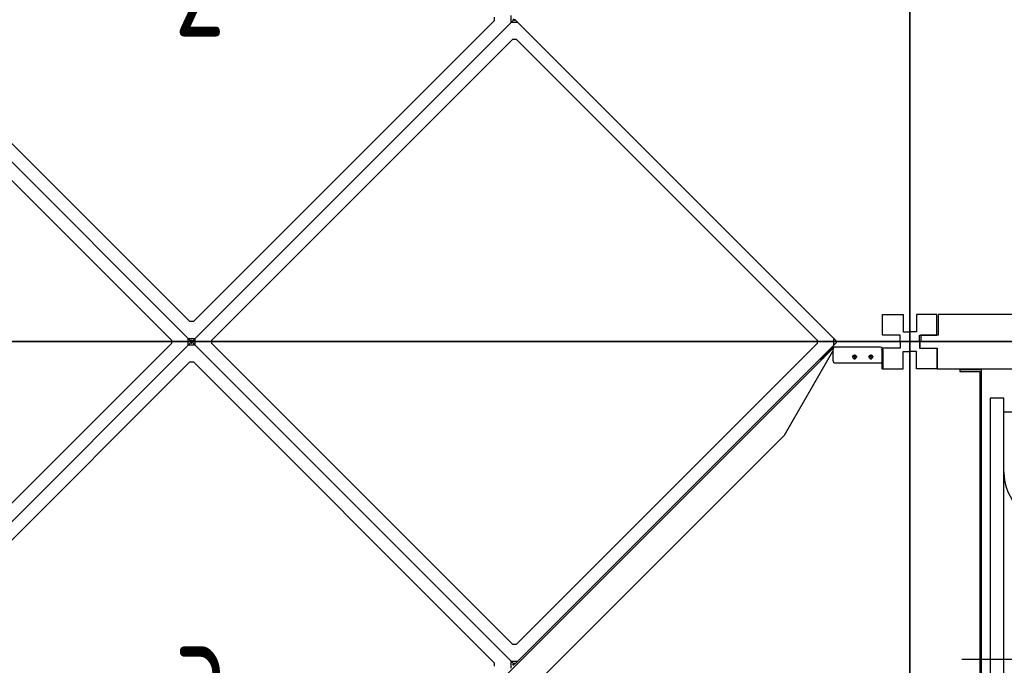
# Model space of a CAD drawing. Header units: millimetres. Extents: x -746391 to 410178, y -169697 to 100555.
# Tile 22 of 179: x 14453 to 16265, y -46949 to -45761. Entities that reach past the tile are written whole.
import ezdxf

# ---------------------------------------------------------------- set-up
doc = ezdxf.new("R2010")
doc.units = ezdxf.units.MM
doc.layers.add('1', color=7, linetype='Continuous')
doc.styles.get("Standard").update_dxf_attribs({"font": 'isocpeur.ttf', "width": 0.75})

# ---------------------------------------------------------------- blocks, each defined once
blk = doc.blocks.new('NWK17B0226701181756KAMM02')
at = {"layer": '1'}
for p, q in [((9221.01, 10287.1), (7797.01, 10287.1)), ((7797.01, 10287.1), (7797.01, 8965.11)), ((9221.01, 8965.11), (9221.01, 10287.1)), ((7797.01, 8965.11), (9221.01, 8965.11))]:
    blk.add_line(p, q, dxfattribs=at)
blk = doc.blocks.new('NWK17B0226701181756EINB01')
at = {"layer": '1'}
for p, q in [((9201.01, 10287.1), (7815.3, 10287.1)), ((7815.3, 10287.1), (7815.3, 10275.1)), ((7815.3, 10275.1), (7847.3, 10275.1)), ((7847.3, 10275.1), (7847.3, 10237.1)), ((9169.01, 10237.1), (9169.01, 10275.1)), ((9169.01, 10275.1), (9201.01, 10275.1)), ((9201.01, 10275.1), (9201.01, 10287.1)), ((7847.3, 10237.1), (9169.01, 10237.1))]:
    blk.add_line(p, q, dxfattribs=at)
blk = doc.blocks.new('NWK17B0226701181756EINB02')
at = {"layer": '1'}
for p, q in [((7797.01, 10287.1), (7815.01, 10287.1)), ((7797.01, 10269.1), (7797.01, 10287.1)), ((7815.01, 10287.1), (7815.01, 10275.1)), ((7815.01, 10275.1), (7847.01, 10275.1)), ((7847.01, 10275.1), (7847.01, 10237.1)), ((7809.01, 10269.1), (7797.01, 10269.1)), ((7809.01, 10237.1), (7809.01, 10269.1)), ((7847.01, 10237.1), (7809.01, 10237.1))]:
    blk.add_line(p, q, dxfattribs=at)
blk = doc.blocks.new('NWK17B0226701181756EINB03')
at = {"layer": '1'}
for p, q in [((9203.01, 10275.1), (9171.01, 10275.1)), ((9171.01, 10275.1), (9171.01, 10237.1)), ((9221.01, 10287.1), (9203.01, 10287.1)), ((9203.01, 10287.1), (9203.01, 10275.1)), ((9221.01, 10269.1), (9221.01, 10287.1)), ((9209.01, 10237.1), (9209.01, 10269.1)), ((9209.01, 10269.1), (9221.01, 10269.1)), ((9171.01, 10237.1), (9209.01, 10237.1))]:
    blk.add_line(p, q, dxfattribs=at)
blk = doc.blocks.new('NWK17B0226701181756EINB04')
at = {"layer": '1'}
for p, q in [((7847.3, 8977.11), (7847.3, 9015.11)), ((7847.3, 9015.11), (9169.01, 9015.11)), ((9169.01, 9015.11), (9169.01, 8977.11)), ((7815.3, 8965.11), (7815.3, 8977.11)), ((7815.3, 8977.11), (7847.3, 8977.11)), ((9169.01, 8977.11), (9201.01, 8977.11)), ((9201.01, 8977.11), (9201.01, 8965.11)), ((9201.01, 8965.11), (7815.3, 8965.11))]:
    blk.add_line(p, q, dxfattribs=at)
blk = doc.blocks.new('NWK17B0226701181756EINB05')
at = {"layer": '1'}
for p, q in [((7847.01, 9015.11), (7809.01, 9015.11)), ((7809.01, 9015.11), (7809.01, 8983.11)), ((7847.01, 8977.11), (7847.01, 9015.11)), ((7809.01, 8983.11), (7797.01, 8983.11)), ((7797.01, 8983.11), (7797.01, 8965.11)), ((7815.01, 8965.11), (7815.01, 8977.11)), ((7815.01, 8977.11), (7847.01, 8977.11)), ((7797.01, 8965.11), (7815.01, 8965.11))]:
    blk.add_line(p, q, dxfattribs=at)
blk = doc.blocks.new('NWK17B0226701181756EINB06')
at = {"layer": '1'}
for p, q in [((9171.01, 8977.11), (9171.01, 9015.11)), ((9171.01, 9015.11), (9209.01, 9015.11)), ((9209.01, 9015.11), (9209.01, 8983.11)), ((9203.01, 8977.11), (9171.01, 8977.11)), ((9203.01, 8965.11), (9203.01, 8977.11)), ((9209.01, 8983.11), (9221.01, 8983.11)), ((9221.01, 8983.11), (9221.01, 8965.11)), ((9221.01, 8965.11), (9203.01, 8965.11))]:
    blk.add_line(p, q, dxfattribs=at)
blk = doc.blocks.new('NWK17B0226701181756EINB07')
at = {"layer": '1'}
for p, q in [((7970.01, 10183.1), (7945.01, 10183.1)), ((7945.01, 10183.1), (7945.01, 9223.11)), ((7970.01, 9223.11), (7970.01, 10183.1)), ((7970.01, 10158.1), (8007.51, 10158.1)), ((8007.51, 10158.1), (8120.01, 9240.11)), ((8158.01, 10100.7), (8158.01, 9305.51)), ((8172.21, 10100.7), (8158.01, 10100.7)), ((8172.21, 9305.51), (8172.21, 10100.7)), ((8393.81, 10074.5), (8420.01, 10100.7)), ((8420.01, 10100.7), (8420.01, 9305.51)), ((8393.81, 10034), (8172.21, 10083)), ((8393.81, 9331.71), (8393.81, 10074.5)), ((8064.01, 9964.11), (8064.01, 9442.11)), ((8393.81, 9909.01), (8172.21, 9893.39)), ((8558.85, 9808.71), (8558.85, 9874.71)), ((8558.85, 9874.71), (8690.85, 9874.71)), ((8690.85, 9874.71), (8690.85, 9808.71)), ((8420.01, 9838.01), (8420.01, 9568.21)), ((8440.97, 9838.01), (8420.01, 9838.01)), ((8440.97, 9568.21), (8440.97, 9838.01)), ((8472.53, 9835.11), (8450.09, 9812.67)), ((8493.65, 9835.11), (8472.53, 9835.11)), ((8493.65, 9571.11), (8493.65, 9835.11)), ((8493.65, 9571.11), (8493.65, 9835.11)), ((8493.65, 9835.11), (8802.53, 9835.11)), ((8864.57, 9835.11), (8802.53, 9835.11)), ((8802.53, 9835.11), (8802.53, 9571.11)), ((8802.53, 9835.11), (8802.53, 9571.11)), ((8887.01, 9790.23), (8864.57, 9835.11)), ((8450.09, 9812.67), (8450.09, 9593.55)), ((8690.85, 9808.71), (8558.85, 9808.71)), ((8887.01, 9615.99), (8887.01, 9790.23)), ((8440.97, 9719.61), (8440.97, 9686.61)), ((8450.09, 9719.61), (8440.97, 9719.61)), ((8450.09, 9686.61), (8450.09, 9719.61)), ((7892.61, 9703.11), (8939.41, 9703.11)), ((8440.97, 9686.61), (8450.09, 9686.61)), ((8393.81, 9639.21), (8172.21, 9625.01)), ((8534.57, 9630.51), (8685.05, 9630.51)), ((8534.57, 9610.71), (8741.81, 9610.71)), ((8864.57, 9571.11), (8887.01, 9615.99)), ((8450.09, 9593.55), (8472.53, 9571.11)), ((8534.57, 9590.91), (8761.61, 9590.91)), ((8420.01, 9568.21), (8440.97, 9568.21)), ((8472.53, 9571.11), (8493.65, 9571.11)), ((8489.69, 9571.11), (8806.49, 9571.11)), ((8489.69, 9240.11), (8489.69, 9571.11)), ((8802.53, 9571.11), (8493.65, 9571.11)), ((8802.53, 9571.11), (8864.57, 9571.11)), ((8806.49, 9571.11), (8806.49, 9240.11)), ((8393.81, 9502.89), (8172.21, 9444.67)), ((8393.81, 9372.25), (8172.21, 9349.53)), ((8420.01, 9305.51), (8393.81, 9331.71)), ((8158.01, 9305.51), (8172.21, 9305.51)), ((8830.01, 9240.11), (7970.01, 9240.11)), ((7970.01, 9240.11), (7970.01, 9160.11)), ((8489.69, 9251.99), (8806.49, 9251.99)), ((8806.49, 9240.11), (8489.69, 9240.11)), ((8830.01, 9160.11), (8830.01, 9240.11)), ((7945.01, 9223.11), (7970.01, 9223.11)), ((7970.01, 9160.11), (8830.01, 9160.11)), ((8048.01, 9160.11), (7998.01, 9160.11)), ((7998.01, 9160.11), (7998.01, 9120.11)), ((8048.01, 9120.11), (8048.01, 9160.11)), ((8812.01, 9160.11), (8762.01, 9160.11)), ((8762.01, 9160.11), (8762.01, 9120.11)), ((8812.01, 9120.11), (8812.01, 9160.11)), ((7998.01, 9120.11), (8048.01, 9120.11)), ((8762.01, 9120.11), (8812.01, 9120.11))]:
    blk.add_line(p, q, dxfattribs=at)
for centre, start, end in [((8064.01, 10058.1), 270, 360), ((8064.01, 10047.5), 180, 270), ((8064.01, 9358.76), 90, 180), ((8064.01, 9348.11), 360, 90)]:
    blk.add_arc(centre, 94, start, end, dxfattribs=at)
blk = doc.blocks.new('NWK17B0226701181756UT01')
at = {"layer": '1'}
for p, q in [((7992.01, 9120.11), (7932.01, 9060.11)), ((8961.01, 9120.11), (7992.01, 9120.11)), ((8995.01, 9060.11), (8961.01, 9120.11)), ((7932.01, 9060.11), (8995.01, 9060.11))]:
    blk.add_line(p, q, dxfattribs=at)
blk = doc.blocks.new('NWK17B0226701181756EINB08')
at = {"layer": '1'}
for p, q in [((7929.01, 10235.1), (7889.01, 10235.1)), ((7889.01, 10235.1), (7889.01, 10232.1)), ((7929.01, 9015.11), (7929.01, 10235.1)), ((7889.01, 10232.1), (7926.01, 10232.1)), ((7926.01, 10232.1), (7926.01, 9018.11)), ((7926.01, 9018.11), (7889.01, 9018.11)), ((7889.01, 9018.11), (7889.01, 9015.11)), ((7889.01, 9015.11), (7929.01, 9015.11))]:
    blk.add_line(p, q, dxfattribs=at)
blk = doc.blocks.new('NWK17B0226701181756UT02')
at = {"layer": '1'}
for p, q in [((7929.01, 9015.11), (7929.01, 9060.11)), ((7929.01, 9060.11), (7986.01, 9060.11)), ((7986.01, 9060.11), (7986.01, 9018.11)), ((7983.01, 9057.11), (7932.01, 9057.11)), ((7932.01, 9057.11), (7932.01, 9018.11)), ((7983.01, 9015.11), (7983.01, 9057.11)), ((7949.01, 9015.11), (7929.01, 9015.11)), ((7932.01, 9018.11), (7949.01, 9018.11)), ((7949.01, 9018.11), (7949.01, 9015.11)), ((8013.01, 9015.11), (7983.01, 9015.11)), ((7986.01, 9018.11), (8013.01, 9018.11)), ((8013.01, 9018.11), (8013.01, 9015.11))]:
    blk.add_line(p, q, dxfattribs=at)
blk = doc.blocks.new('NWK17B0226701181756UT03')
at = {"layer": '1'}
for p, q in [((8945.01, 9015.11), (8945.01, 9060.11)), ((8945.01, 9060.11), (9002.01, 9060.11)), ((9002.01, 9060.11), (9002.01, 9018.11)), ((8999.01, 9057.11), (8948.01, 9057.11)), ((8948.01, 9057.11), (8948.01, 9018.11)), ((8999.01, 9015.11), (8999.01, 9057.11)), ((8965.01, 9015.11), (8945.01, 9015.11)), ((8948.01, 9018.11), (8965.01, 9018.11)), ((8965.01, 9018.11), (8965.01, 9015.11)), ((9029.01, 9015.11), (8999.01, 9015.11)), ((9002.01, 9018.11), (9029.01, 9018.11)), ((9029.01, 9018.11), (9029.01, 9015.11))]:
    blk.add_line(p, q, dxfattribs=at)
blk = doc.blocks.new('NWK17B0226701181756KAMM05')
at = {"layer": '1', "width": 0.69}
blk.add_text('4', height=199.52, dxfattribs=at).set_placement((8477.3, 9526.35))
blk = doc.blocks.new('NWK17B0226701181756KAMM03')
at = {"layer": '1'}
for name in ['NWK17B0226701181756EINB08', 'NWK17B0226701181756EINB07', 'NWK17B0226701181756KAMM05', 'NWK17B0226701181756UT01', 'NWK17B0226701181756UT02', 'NWK17B0226701181756UT03']:
    blk.add_blockref(name, (0, 0), dxfattribs=at)
blk = doc.blocks.new('NWK17B0226701181756KAMM01')
at = {"layer": '1'}
for name in ['NWK17B0226701181756KAMM02', 'NWK17B0226701181756EINB02', 'NWK17B0226701181756EINB01', 'NWK17B0226701181756EINB03', 'NWK17B0226701181756KAMM03', 'NWK17B0226701181756EINB05', 'NWK17B0226701181756EINB04', 'NWK17B0226701181756EINB06']:
    blk.add_blockref(name, (0, 0), dxfattribs=at)
blk = doc.blocks.new('NWK17B0226701181756KAMM17')
at = {"layer": '1'}
for p, q in [((7797.01, 10287.1), (5154.01, 10287.1)), ((7797.01, 8965.11), (7797.01, 10287.1))]:
    blk.add_line(p, q, dxfattribs=at)
blk = doc.blocks.new('NWK17B0226701181756EINB30')
at = {"layer": '1'}
for p, q in [((7779.01, 10275.1), (7747.01, 10275.1)), ((7747.01, 10275.1), (7747.01, 10237.1)), ((7797.01, 10287.1), (7779.01, 10287.1)), ((7779.01, 10287.1), (7779.01, 10275.1)), ((7797.01, 10269.1), (7797.01, 10287.1)), ((7785.01, 10237.1), (7785.01, 10269.1)), ((7785.01, 10269.1), (7797.01, 10269.1)), ((7747.01, 10237.1), (7785.01, 10237.1))]:
    blk.add_line(p, q, dxfattribs=at)
blk = doc.blocks.new('NWK17B0226701181756EINB36')
at = {"layer": '1'}
for p, q in [((7063.31, 10874.4), (7063.31, 10887.1)), ((6469.34, 10293.1), (5888.07, 10874.4)), ((5888.07, 10874.4), (6469.34, 10293.1)), ((6472.5, 10323.9), (5918.84, 10877.6)), ((7032.53, 10877.6), (6478.87, 10323.9)), ((7063.31, 10874.4), (6482.04, 10293.1)), ((6482.04, 10293.1), (7063.31, 10874.4)), ((7032.53, 10883.9), (7032.53, 10877.6)), ((7063.31, 10874.4), (7068.24, 10879.3)), ((7068.24, 10879.3), (7063.31, 10874.4)), ((7076.01, 10874.4), (7063.31, 10874.4)), ((7068.24, 10879.3), (7066.83, 10880.8)), ((7068.24, 10879.3), (7069.66, 10877.9)), ((7071.07, 10879.3), (7069.66, 10877.9)), ((7071.07, 10879.3), (7070.95, 10879.2)), ((7071.07, 10879.3), (7076.01, 10874.4)), ((7076.01, 10874.4), (7657.28, 10293.1)), ((5884.9, 10843.6), (6438.56, 10290)), ((6512.81, 10290), (7066.47, 10843.6)), ((7066.47, 10843.6), (7072.84, 10843.6)), ((7072.84, 10843.6), (7626.5, 10290)), ((6478.87, 10323.9), (6472.5, 10323.9)), ((6438.56, 10290), (6438.56, 10283.6)), ((6469.34, 10293.1), (6482.04, 10293.1)), ((6469.34, 10280.4), (6469.34, 10293.1)), ((6474.27, 10288.2), (6469.34, 10293.1)), ((6469.34, 10293.1), (6474.27, 10288.2)), ((6474.27, 10288.2), (6475.69, 10289.6)), ((6477.1, 10288.2), (6475.69, 10289.6)), ((6477.1, 10288.2), (6482.04, 10293.1)), ((6482.04, 10293.1), (6477.1, 10288.2)), ((6482.04, 10280.4), (6482.04, 10293.1)), ((6512.81, 10283.6), (6512.81, 10290)), ((7626.5, 10290), (7626.5, 10283.6)), ((7657.28, 10280.4), (7657.28, 10293.1)), ((7657.28, 10293.1), (7662.21, 10288.2)), ((6438.56, 10283.6), (5884.9, 9729.94)), ((5888.07, 9699.17), (6469.34, 10280.4)), ((6469.34, 10280.4), (5888.07, 9699.17)), ((6474.27, 10285.4), (6469.34, 10280.4)), ((6474.27, 10285.4), (6469.34, 10280.4)), ((6482.04, 10280.4), (6469.34, 10280.4)), ((6474.27, 10288.2), (6472.86, 10286.8)), ((6474.27, 10285.4), (6472.86, 10286.8)), ((6474.26, 10288.2), (6474.27, 10288.2)), ((6474.27, 10285.4), (6475.69, 10284)), ((6477.1, 10285.4), (6475.69, 10284)), ((6477.1, 10285.4), (6476.98, 10285.3)), ((6477.1, 10288.2), (6478.51, 10286.8)), ((6477.1, 10285.4), (6478.51, 10286.8)), ((6477.1, 10285.4), (6477.22, 10285.5)), ((6477.1, 10285.4), (6482.04, 10280.4)), ((6477.1, 10285.4), (6482.04, 10280.4)), ((7063.31, 9699.17), (6482.04, 10280.4)), ((6482.04, 10280.4), (7063.31, 9699.17)), ((7066.47, 9729.94), (6512.81, 10283.6)), ((7654.6, 10273.8), (6525.61, 9144.84)), ((7626.5, 10283.6), (7072.84, 9729.94)), ((7657.28, 10280.4), (7076.01, 9699.17)), ((7636.25, 10258.5), (7652.95, 10275.2)), ((7637.67, 10257.1), (7654.36, 10273.8)), ((7652.95, 10275.2), (7653.34, 10275.6)), ((7652.95, 10275.2), (7654.36, 10273.8)), ((7653.34, 10275.6), (7654.76, 10274.2)), ((7654.36, 10273.8), (7654.76, 10274.2)), ((7655.93, 10272.5), (7654.6, 10273.8)), ((7655.34, 10272.4), (7655.34, 10253)), ((7656.17, 10276.8), (7656.17, 10274.8)), ((7656.17, 10276.8), (7656.52, 10276.8)), ((7656.17, 10274.8), (7656.52, 10274.8)), ((7656.52, 10276.8), (7656.52, 10274.8)), ((7743.34, 10276.8), (7656.52, 10276.8)), ((7656.72, 10274.7), (7657.23, 10274.7)), ((7656.72, 10273), (7656.72, 10274.7)), ((7662.21, 10285.4), (7657.28, 10280.4)), ((7662.21, 10288.2), (7660.8, 10286.8)), ((7662.21, 10285.4), (7660.8, 10286.8)), ((7745.34, 10272.8), (7745.34, 10248)), ((7747.34, 10272.8), (7745.34, 10272.8)), ((7745.34, 10272.8), (7745.34, 10241.8)), ((7747.34, 10272.8), (7747.34, 10241.8)), ((7566.25, 10115), (7655.34, 10269.3)), ((7632.72, 10255), (7636.25, 10258.5)), ((7632.72, 10255), (7634.13, 10253.6)), ((7634.13, 10253.6), (7637.67, 10257.1)), ((7638.73, 10256), (7635.19, 10259.6)), ((7699.89, 10259), (7690.79, 10259)), ((7695.34, 10263.5), (7695.34, 10254.4)), ((7729.89, 10259), (7720.79, 10259)), ((7725.34, 10263.5), (7725.34, 10254.4)), ((5918.84, 9696), (6472.5, 10249.7)), ((6472.5, 10249.7), (6478.87, 10249.7)), ((6478.87, 10249.7), (7032.53, 9696)), ((7660.34, 10248), (7745.34, 10248)), ((7745.34, 10241.8), (7745.34, 10236.8)), ((7747.34, 10236.8), (7745.34, 10236.8)), ((7747.34, 10241.8), (7747.34, 10236.8)), ((6601.14, 9149.66), (7565.45, 10114)), ((7072.84, 9729.94), (7066.47, 9729.94)), ((7032.53, 9696), (7032.53, 9689.63)), ((7063.31, 9699.17), (7076.01, 9699.17)), ((7063.31, 9686.47), (7063.31, 9699.17)), ((7063.31, 9699.17), (7068.24, 9694.23)), ((7063.31, 9699.17), (7068.24, 9694.23)), ((7068.24, 9694.23), (7066.83, 9692.82)), ((7068.24, 9691.4), (7066.83, 9692.82)), ((7068.24, 9694.23), (7069.66, 9695.64)), ((7071.07, 9694.23), (7069.66, 9695.64)), ((7076, 9699.17), (7071.07, 9694.23))]:
    blk.add_line(p, q, dxfattribs=at)
for centre in [(7695.34, 10259), (7725.34, 10259)]:
    blk.add_circle(centre, 3.5, dxfattribs=at)
for centre, radius, start, end in [((7069.66, 10876.5), 3, 64.47, 115.53), ((7069.66, 10876.5), 1, 81.48, 98.52), ((6475.69, 10291), 1, 261.48, 278.52), ((6471.44, 10286.8), 1, 351.48, 8.52), ((6471.44, 10286.8), 3, 334.47, 25.53), ((6475.69, 10291), 3, 244.47, 295.53), ((6475.69, 10282.5), 3, 64.47, 115.53), ((6475.69, 10282.5), 1, 81.48, 98.52), ((6479.93, 10286.8), 3, 154.47, 205.53), ((6479.93, 10286.8), 1, 171.48, 188.52), ((7656.17, 10272.8), 4, 90, 135), ((7656.72, 10271.7), 3, 90, 135), ((7656.17, 10272.8), 2, 90, 135), ((7655.13, 10274.9), 2.5, 274.87, 303.62), ((7659.38, 10286.8), 1, 351.48, 8.52), ((7659.38, 10286.8), 3, 334.47, 25.53), ((7743.34, 10272.8), 4, 360, 90), ((7657.82, 10245.2), 91.77, 17.5, 18.27), ((7743.34, 10272.8), 2, 360, 35.93), ((7660.34, 10253), 5, 180, 270), ((7561.92, 10117.5), 5, 315, 330), ((7065.41, 9692.82), 1, 351.48, 8.52), ((7065.41, 9692.82), 3, 334.47, 25.53), ((7069.66, 9697.06), 3, 244.47, 295.53), ((7069.66, 9697.06), 1, 261.48, 278.52)]:
    blk.add_arc(centre, radius, start, end, dxfattribs=at)
blk = doc.blocks.new('NWK17B0226701181756KAMM20')
at = {"layer": '1', "width": 0.69}
blk.add_text('3', height=199.52, dxfattribs=at).set_placement((6443.8, 9526.35))
blk = doc.blocks.new('NWK17B0226701181756KAMM18')
at = {"layer": '1'}
for name in ['NWK17B0226701181756EINB36', 'NWK17B0226701181756KAMM20']:
    blk.add_blockref(name, (0, 0), dxfattribs=at)
blk = doc.blocks.new('NWK17B0226701181756KAMM16')
at = {"layer": '1'}
for name in ['NWK17B0226701181756KAMM18', 'NWK17B0226701181756KAMM17', 'NWK17B0226701181756EINB30']:
    blk.add_blockref(name, (0, 0), dxfattribs=at)
blk = doc.blocks.new('NWK17B0226701181756KAMM22')
at = {"layer": '1'}
for p, q in [((9221.01, 11609.1), (7797.01, 11609.1)), ((7797.01, 11609.1), (7797.01, 10287.1)), ((9221.01, 10287.1), (9221.01, 11609.1)), ((7797.01, 10287.1), (9221.01, 10287.1))]:
    blk.add_line(p, q, dxfattribs=at)
blk = doc.blocks.new('NWK17B0226701181756EINB40')
at = {"layer": '1'}
for p, q in [((7817.01, 11609.1), (9202.72, 11609.1)), ((7817.01, 11597.1), (7817.01, 11609.1)), ((7849.01, 11597.1), (7817.01, 11597.1)), ((7849.01, 11559.1), (7849.01, 11597.1)), ((9202.72, 11597.1), (9170.72, 11597.1)), ((9170.72, 11597.1), (9170.72, 11559.1)), ((9202.72, 11609.1), (9202.72, 11597.1)), ((9170.72, 11559.1), (7849.01, 11559.1))]:
    blk.add_line(p, q, dxfattribs=at)
blk = doc.blocks.new('NWK17B0226701181756EINB41')
at = {"layer": '1'}
for p, q in [((9203.01, 11597.1), (9171.01, 11597.1)), ((9171.01, 11597.1), (9171.01, 11559.1)), ((9221.01, 11609.1), (9203.01, 11609.1)), ((9203.01, 11609.1), (9203.01, 11597.1)), ((9221.01, 11591.1), (9221.01, 11609.1)), ((9209.01, 11559.1), (9209.01, 11591.1)), ((9209.01, 11591.1), (9221.01, 11591.1)), ((9171.01, 11559.1), (9209.01, 11559.1))]:
    blk.add_line(p, q, dxfattribs=at)
blk = doc.blocks.new('NWK17B0226701181756EINB42')
at = {"layer": '1'}
for p, q in [((7797.01, 11609.1), (7815.01, 11609.1)), ((7797.01, 11591.1), (7797.01, 11609.1)), ((7815.01, 11609.1), (7815.01, 11597.1)), ((7815.01, 11597.1), (7847.01, 11597.1)), ((7847.01, 11597.1), (7847.01, 11559.1)), ((7809.01, 11591.1), (7797.01, 11591.1)), ((7809.01, 11559.1), (7809.01, 11591.1)), ((7847.01, 11559.1), (7809.01, 11559.1))]:
    blk.add_line(p, q, dxfattribs=at)
blk = doc.blocks.new('NWK17B0226701181756EINB43')
at = {"layer": '1'}
for p, q in [((9170.72, 10337.1), (7849.01, 10337.1)), ((7849.01, 10337.1), (7849.01, 10299.1)), ((9170.72, 10299.1), (9170.72, 10337.1)), ((7849.01, 10299.1), (7817.01, 10299.1)), ((7817.01, 10299.1), (7817.01, 10287.1)), ((9202.72, 10299.1), (9170.72, 10299.1)), ((9202.72, 10287.1), (9202.72, 10299.1)), ((7817.01, 10287.1), (9202.72, 10287.1))]:
    blk.add_line(p, q, dxfattribs=at)
blk = doc.blocks.new('NWK17B0226701181756EINB44')
at = {"layer": '1'}
for p, q in [((9171.01, 10299.1), (9171.01, 10337.1)), ((9171.01, 10337.1), (9209.01, 10337.1)), ((9209.01, 10337.1), (9209.01, 10305.1)), ((9203.01, 10299.1), (9171.01, 10299.1)), ((9203.01, 10287.1), (9203.01, 10299.1)), ((9209.01, 10305.1), (9221.01, 10305.1)), ((9221.01, 10305.1), (9221.01, 10287.1)), ((9221.01, 10287.1), (9203.01, 10287.1))]:
    blk.add_line(p, q, dxfattribs=at)
blk = doc.blocks.new('NWK17B0226701181756EINB45')
at = {"layer": '1'}
for p, q in [((7847.01, 10337.1), (7809.01, 10337.1)), ((7809.01, 10337.1), (7809.01, 10305.1)), ((7847.01, 10299.1), (7847.01, 10337.1)), ((7809.01, 10305.1), (7797.01, 10305.1)), ((7797.01, 10305.1), (7797.01, 10287.1)), ((7815.01, 10287.1), (7815.01, 10299.1)), ((7815.01, 10299.1), (7847.01, 10299.1)), ((7797.01, 10287.1), (7815.01, 10287.1))]:
    blk.add_line(p, q, dxfattribs=at)
blk = doc.blocks.new('NWK17B0226701181756EINB46')
at = {"layer": '1'}
for p, q in [((9048.01, 10545.1), (9048.01, 11505.1)), ((9048.01, 11505.1), (9073.01, 11505.1)), ((9073.01, 11505.1), (9073.01, 10545.1)), ((9010.51, 11480.1), (8898.01, 10562.1)), ((9048.01, 11480.1), (9010.51, 11480.1)), ((8598.01, 11422.7), (8598.01, 10627.5)), ((8624.21, 11396.5), (8598.01, 11422.7)), ((8845.81, 10627.5), (8845.81, 11422.7)), ((8845.81, 11422.7), (8860.01, 11422.7)), ((8860.01, 11422.7), (8860.01, 10627.5)), ((8624.21, 11356), (8845.81, 11405)), ((8624.21, 10653.7), (8624.21, 11396.5)), ((8954.01, 11286.1), (8954.01, 10764.1)), ((8624.21, 11231), (8845.81, 11215.4)), ((8459.16, 11196.7), (8327.16, 11196.7)), ((8327.16, 11196.7), (8327.16, 11130.7)), ((8459.16, 11130.7), (8459.16, 11196.7)), ((8577.05, 10890.2), (8577.05, 11160)), ((8577.05, 11160), (8598.01, 11160)), ((8598.01, 11160), (8598.01, 10890.2)), ((8131.01, 11112.2), (8153.45, 11157.1)), ((8153.45, 11157.1), (8215.49, 11157.1)), ((8215.49, 11157.1), (8215.49, 10893.1)), ((8524.37, 11157.1), (8215.49, 11157.1)), ((8215.49, 11157.1), (8215.49, 10893.1)), ((8524.37, 10893.1), (8524.37, 11157.1)), ((8524.37, 11157.1), (8545.49, 11157.1)), ((8524.37, 10893.1), (8524.37, 11157.1)), ((8545.49, 11157.1), (8567.93, 11134.7)), ((8327.16, 11130.7), (8459.16, 11130.7)), ((8567.93, 11134.7), (8567.93, 10915.5)), ((8131.01, 10938), (8131.01, 11112.2)), ((8567.93, 11008.6), (8567.93, 11041.6)), ((8567.93, 11041.6), (8577.05, 11041.6)), ((8577.05, 11041.6), (8577.05, 11008.6)), ((9125.41, 11025.1), (8078.61, 11025.1)), ((8577.05, 11008.6), (8567.93, 11008.6)), ((8624.21, 10961.2), (8845.81, 10947)), ((8483.45, 10952.5), (8332.97, 10952.5)), ((8153.45, 10893.1), (8131.01, 10938)), ((8483.45, 10932.7), (8276.21, 10932.7)), ((8483.45, 10912.9), (8256.41, 10912.9)), ((8567.93, 10915.5), (8545.49, 10893.1)), ((8215.49, 10893.1), (8153.45, 10893.1)), ((8528.33, 10893.1), (8211.53, 10893.1)), ((8211.53, 10893.1), (8211.53, 10562.1)), ((8215.49, 10893.1), (8524.37, 10893.1)), ((8545.49, 10893.1), (8524.37, 10893.1)), ((8528.33, 10562.1), (8528.33, 10893.1)), ((8598.01, 10890.2), (8577.05, 10890.2)), ((8624.21, 10824.9), (8845.81, 10766.7)), ((8624.21, 10694.3), (8845.81, 10671.5)), ((8598.01, 10627.5), (8624.21, 10653.7)), ((8860.01, 10627.5), (8845.81, 10627.5)), ((8188.01, 10482.1), (8188.01, 10562.1)), ((8188.01, 10562.1), (9048.01, 10562.1)), ((8528.33, 10574), (8211.53, 10574)), ((8211.53, 10562.1), (8528.33, 10562.1)), ((9048.01, 10562.1), (9048.01, 10482.1)), ((9073.01, 10545.1), (9048.01, 10545.1)), ((9048.01, 10482.1), (8188.01, 10482.1)), ((8206.01, 10442.1), (8206.01, 10482.1)), ((8206.01, 10482.1), (8256.01, 10482.1)), ((8256.01, 10482.1), (8256.01, 10442.1)), ((8970.01, 10442.1), (8970.01, 10482.1)), ((8970.01, 10482.1), (9020.01, 10482.1)), ((9020.01, 10482.1), (9020.01, 10442.1)), ((8256.01, 10442.1), (8206.01, 10442.1)), ((9020.01, 10442.1), (8970.01, 10442.1))]:
    blk.add_line(p, q, dxfattribs=at)
for centre, start, end in [((8954.01, 11380.1), -180, -90), ((8954.01, 11369.5), -90, 0), ((8954.01, 10670.1), 90, -180), ((8954.01, 10680.8), 0, 90)]:
    blk.add_arc(centre, 94, start, end, dxfattribs=at)
blk = doc.blocks.new('NWK17B0226701181756UT26')
at = {"layer": '1'}
for p, q in [((8023.01, 10382.1), (8057.01, 10442.1)), ((8057.01, 10442.1), (9026.01, 10442.1)), ((9026.01, 10442.1), (9086.01, 10382.1)), ((9086.01, 10382.1), (8023.01, 10382.1))]:
    blk.add_line(p, q, dxfattribs=at)
blk = doc.blocks.new('NWK17B0226701181756EINB47')
at = {"layer": '1'}
for p, q in [((9089.01, 10337.1), (9089.01, 11557.1)), ((9089.01, 11557.1), (9129.01, 11557.1)), ((9129.01, 11554.1), (9092.01, 11554.1)), ((9092.01, 11554.1), (9092.01, 10340.1)), ((9129.01, 11557.1), (9129.01, 11554.1)), ((9129.01, 10337.1), (9089.01, 10337.1)), ((9092.01, 10340.1), (9129.01, 10340.1)), ((9129.01, 10340.1), (9129.01, 10337.1))]:
    blk.add_line(p, q, dxfattribs=at)
blk = doc.blocks.new('NWK17B0226701181756UT27')
at = {"layer": '1'}
for p, q in [((9089.01, 10382.1), (9032.01, 10382.1)), ((9032.01, 10382.1), (9032.01, 10340.1)), ((9089.01, 10337.1), (9089.01, 10382.1)), ((9035.01, 10337.1), (9035.01, 10379.1)), ((9035.01, 10379.1), (9086.01, 10379.1)), ((9086.01, 10379.1), (9086.01, 10340.1)), ((9032.01, 10340.1), (9005.01, 10340.1)), ((9005.01, 10340.1), (9005.01, 10337.1)), ((9005.01, 10337.1), (9035.01, 10337.1)), ((9086.01, 10340.1), (9069.01, 10340.1)), ((9069.01, 10340.1), (9069.01, 10337.1)), ((9069.01, 10337.1), (9089.01, 10337.1))]:
    blk.add_line(p, q, dxfattribs=at)
blk = doc.blocks.new('NWK17B0226701181756UT28')
at = {"layer": '1'}
for p, q in [((8073.01, 10382.1), (8016.01, 10382.1)), ((8016.01, 10382.1), (8016.01, 10340.1)), ((8073.01, 10337.1), (8073.01, 10382.1)), ((8019.01, 10337.1), (8019.01, 10379.1)), ((8019.01, 10379.1), (8070.01, 10379.1)), ((8070.01, 10379.1), (8070.01, 10340.1)), ((8016.01, 10340.1), (7989.01, 10340.1)), ((7989.01, 10340.1), (7989.01, 10337.1)), ((7989.01, 10337.1), (8019.01, 10337.1)), ((8070.01, 10340.1), (8053.01, 10340.1)), ((8053.01, 10340.1), (8053.01, 10337.1)), ((8053.01, 10337.1), (8073.01, 10337.1))]:
    blk.add_line(p, q, dxfattribs=at)
blk = doc.blocks.new('NWK17B0226701181756KAMM25')
at = {"layer": '1', "width": 0.69}
blk.add_text('9', height=199.5, dxfattribs=at).set_placement((8477.3, 10848.4))
blk = doc.blocks.new('NWK17B0226701181756KAMM23')
at = {"layer": '1'}
for name in ['NWK17B0226701181756EINB47', 'NWK17B0226701181756EINB46', 'NWK17B0226701181756KAMM25', 'NWK17B0226701181756UT26', 'NWK17B0226701181756UT28', 'NWK17B0226701181756UT27']:
    blk.add_blockref(name, (0, 0), dxfattribs=at)
blk = doc.blocks.new('NWK17B0226701181756KAMM21')
at = {"layer": '1'}
for name in ['NWK17B0226701181756KAMM22', 'NWK17B0226701181756EINB42', 'NWK17B0226701181756EINB40', 'NWK17B0226701181756EINB41', 'NWK17B0226701181756KAMM23', 'NWK17B0226701181756EINB45', 'NWK17B0226701181756EINB43', 'NWK17B0226701181756EINB44']:
    blk.add_blockref(name, (0, 0), dxfattribs=at)
blk = doc.blocks.new('NWK17B0226701181756KAMM47')
at = {"layer": '1'}
for p, q in [((7797.01, 10287.1), (7797.01, 11609.1)), ((5154.01, 10287.1), (7797.01, 10287.1))]:
    blk.add_line(p, q, dxfattribs=at)
blk = doc.blocks.new('NWK17B0226701181756EINB89')
at = {"layer": '1'}
for p, q in [((7747.01, 10299.1), (7747.01, 10337.1)), ((7747.01, 10337.1), (7785.01, 10337.1)), ((7785.01, 10337.1), (7785.01, 10305.1)), ((7779.01, 10299.1), (7747.01, 10299.1)), ((7779.01, 10287.1), (7779.01, 10299.1)), ((7785.01, 10305.1), (7797.01, 10305.1)), ((7797.01, 10305.1), (7797.01, 10287.1)), ((7797.01, 10287.1), (7779.01, 10287.1))]:
    blk.add_line(p, q, dxfattribs=at)
blk = doc.blocks.new('NWK17B0226701181756EINB90')
at = {"layer": '1'}
for p, q in [((7063.31, 10874.4), (7063.31, 10887.1)), ((6469.34, 10293.1), (5888.07, 10874.4)), ((5888.07, 10874.4), (6469.34, 10293.1)), ((6472.5, 10323.9), (5918.84, 10877.6)), ((7032.53, 10877.6), (6478.87, 10323.9)), ((7063.31, 10874.4), (6482.04, 10293.1)), ((6482.04, 10293.1), (7063.31, 10874.4)), ((7032.53, 10883.9), (7032.53, 10877.6)), ((7063.31, 10874.4), (7068.24, 10879.3)), ((7068.24, 10879.3), (7063.31, 10874.4)), ((7076.01, 10874.4), (7063.31, 10874.4)), ((7068.24, 10879.3), (7066.83, 10880.8)), ((7068.24, 10879.3), (7069.66, 10877.9)), ((7071.07, 10879.3), (7069.66, 10877.9)), ((7071.07, 10879.3), (7070.95, 10879.2)), ((7071.07, 10879.3), (7076.01, 10874.4)), ((7076.01, 10874.4), (7657.28, 10293.1)), ((5884.9, 10843.6), (6438.56, 10290)), ((6512.81, 10290), (7066.47, 10843.6)), ((7066.47, 10843.6), (7072.84, 10843.6)), ((7072.84, 10843.6), (7626.5, 10290)), ((6478.87, 10323.9), (6472.5, 10323.9)), ((6438.56, 10290), (6438.56, 10283.6)), ((6469.34, 10293.1), (6482.04, 10293.1)), ((6469.34, 10280.4), (6469.34, 10293.1)), ((6474.27, 10288.2), (6469.34, 10293.1)), ((6469.34, 10293.1), (6474.27, 10288.2)), ((6474.27, 10288.2), (6475.69, 10289.6)), ((6477.1, 10288.2), (6475.69, 10289.6)), ((6477.1, 10288.2), (6482.04, 10293.1)), ((6482.04, 10293.1), (6477.1, 10288.2)), ((6482.04, 10280.4), (6482.04, 10293.1)), ((6512.81, 10283.6), (6512.81, 10290)), ((7626.5, 10290), (7626.5, 10283.6)), ((7657.28, 10280.4), (7657.28, 10293.1)), ((7657.28, 10293.1), (7662.21, 10288.2)), ((6438.56, 10283.6), (5884.9, 9729.94)), ((5888.07, 9699.17), (6469.34, 10280.4)), ((6469.34, 10280.4), (5888.07, 9699.17)), ((6474.27, 10285.4), (6469.34, 10280.4)), ((6474.27, 10285.4), (6469.34, 10280.4)), ((6482.04, 10280.4), (6469.34, 10280.4)), ((6474.27, 10288.2), (6472.86, 10286.8)), ((6474.27, 10285.4), (6472.86, 10286.8)), ((6474.26, 10288.2), (6474.27, 10288.2)), ((6474.27, 10285.4), (6475.69, 10284)), ((6477.1, 10285.4), (6475.69, 10284)), ((6477.1, 10285.4), (6476.98, 10285.3)), ((6477.1, 10288.2), (6478.51, 10286.8)), ((6477.1, 10285.4), (6478.51, 10286.8)), ((6477.1, 10285.4), (6477.22, 10285.5)), ((6477.1, 10285.4), (6482.04, 10280.4)), ((6477.1, 10285.4), (6482.04, 10280.4)), ((7063.31, 9699.17), (6482.04, 10280.4)), ((6482.04, 10280.4), (7063.31, 9699.17)), ((7066.47, 9729.94), (6512.81, 10283.6)), ((7654.6, 10273.8), (6525.61, 9144.84)), ((7626.5, 10283.6), (7072.84, 9729.94)), ((7657.28, 10280.4), (7076.01, 9699.17)), ((7636.25, 10258.5), (7652.95, 10275.2)), ((7637.67, 10257.1), (7654.36, 10273.8)), ((7652.95, 10275.2), (7653.34, 10275.6)), ((7652.95, 10275.2), (7654.36, 10273.8)), ((7653.34, 10275.6), (7654.76, 10274.2)), ((7654.36, 10273.8), (7654.76, 10274.2)), ((7655.93, 10272.5), (7654.6, 10273.8)), ((7655.34, 10272.4), (7655.34, 10253)), ((7656.17, 10276.8), (7656.17, 10274.8)), ((7656.17, 10276.8), (7656.52, 10276.8)), ((7656.17, 10274.8), (7656.52, 10274.8)), ((7656.52, 10276.8), (7656.52, 10274.8)), ((7743.34, 10276.8), (7656.52, 10276.8)), ((7656.72, 10274.7), (7657.23, 10274.7)), ((7656.72, 10273), (7656.72, 10274.7)), ((7662.21, 10285.4), (7657.28, 10280.4)), ((7662.21, 10288.2), (7660.8, 10286.8)), ((7662.21, 10285.4), (7660.8, 10286.8)), ((7745.34, 10272.8), (7745.34, 10248)), ((7747.34, 10272.8), (7745.34, 10272.8)), ((7745.34, 10272.8), (7745.34, 10241.8)), ((7747.34, 10272.8), (7747.34, 10241.8)), ((7566.25, 10115), (7655.34, 10269.3)), ((7632.72, 10255), (7636.25, 10258.5)), ((7632.72, 10255), (7634.13, 10253.6)), ((7634.13, 10253.6), (7637.67, 10257.1)), ((7638.73, 10256), (7635.19, 10259.6)), ((7699.89, 10259), (7690.79, 10259)), ((7695.34, 10263.5), (7695.34, 10254.4)), ((7729.89, 10259), (7720.79, 10259)), ((7725.34, 10263.5), (7725.34, 10254.4)), ((5918.84, 9696), (6472.5, 10249.7)), ((6472.5, 10249.7), (6478.87, 10249.7)), ((6478.87, 10249.7), (7032.53, 9696)), ((7660.34, 10248), (7745.34, 10248)), ((7745.34, 10241.8), (7745.34, 10236.8)), ((7747.34, 10236.8), (7745.34, 10236.8)), ((7747.34, 10241.8), (7747.34, 10236.8)), ((6601.14, 9149.66), (7565.45, 10114)), ((7072.84, 9729.94), (7066.47, 9729.94)), ((7032.53, 9696), (7032.53, 9689.63)), ((7063.31, 9699.17), (7076.01, 9699.17)), ((7063.31, 9686.47), (7063.31, 9699.17)), ((7063.31, 9699.17), (7068.24, 9694.23)), ((7063.31, 9699.17), (7068.24, 9694.23)), ((7068.24, 9694.23), (7066.83, 9692.82)), ((7068.24, 9691.4), (7066.83, 9692.82)), ((7068.24, 9694.23), (7069.66, 9695.64)), ((7071.07, 9694.23), (7069.66, 9695.64)), ((7076, 9699.17), (7071.07, 9694.23))]:
    blk.add_line(p, q, dxfattribs=at)
for centre in [(7695.34, 10259), (7725.34, 10259)]:
    blk.add_circle(centre, 3.5, dxfattribs=at)
for centre, radius, start, end in [((7069.66, 10876.5), 3, 64.47, 115.53), ((7069.66, 10876.5), 1, 81.48, 98.52), ((6475.69, 10291), 1, 261.48, 278.52), ((6471.44, 10286.8), 1, 351.48, 8.52), ((6471.44, 10286.8), 3, 334.47, 25.53), ((6475.69, 10291), 3, 244.47, 295.53), ((6475.69, 10282.5), 3, 64.47, 115.53), ((6475.69, 10282.5), 1, 81.48, 98.52), ((6479.93, 10286.8), 3, 154.47, 205.53), ((6479.93, 10286.8), 1, 171.48, 188.52), ((7656.17, 10272.8), 4, 90, 135), ((7656.72, 10271.7), 3, 90, 135), ((7656.17, 10272.8), 2, 90, 135), ((7655.13, 10274.9), 2.5, 274.87, 303.62), ((7659.38, 10286.8), 1, 351.48, 8.52), ((7659.38, 10286.8), 3, 334.47, 25.53), ((7743.34, 10272.8), 4, 360, 90), ((7657.82, 10245.2), 91.77, 17.5, 18.27), ((7743.34, 10272.8), 2, 360, 35.93), ((7660.34, 10253), 5, 180, 270), ((7561.92, 10117.5), 5, 315, 330), ((7065.41, 9692.82), 1, 351.48, 8.52), ((7065.41, 9692.82), 3, 334.47, 25.53), ((7069.66, 9697.06), 3, 244.47, 295.53), ((7069.66, 9697.06), 1, 261.48, 278.52)]:
    blk.add_arc(centre, radius, start, end, dxfattribs=at)
blk = doc.blocks.new('NWK17B0226701181756EINB91')
at = {"layer": '1'}
for p, q in [((5250.31, 10350.8), (6411.38, 11511.8)), ((5253.85, 10347.2), (6414.92, 11508.3)), ((6411.38, 11511.8), (6414.92, 11508.3)), ((6439.66, 11448.2), (6397.24, 11490.6)), ((5296.27, 10304.8), (6457.34, 11465.9)), ((5299.81, 10301.3), (6460.88, 11462.3)), ((6460.88, 11462.3), (6457.34, 11465.9)), ((5313.95, 10322.5), (5271.52, 10364.9)), ((5250.31, 10350.8), (5253.85, 10347.2)), ((5299.81, 10301.3), (5296.27, 10304.8))]:
    blk.add_line(p, q, dxfattribs=at)
blk = doc.blocks.new('NWK17B0226701181756KAMM50')
at = {"layer": '1', "width": 0.69}
blk.add_text('2', height=199.5, dxfattribs=at).set_placement((6443.8, 10848.4))
blk = doc.blocks.new('NWK17B0226701181756KAMM48')
at = {"layer": '1'}
for name in ['NWK17B0226701181756EINB90', 'NWK17B0226701181756EINB91', 'NWK17B0226701181756KAMM50']:
    blk.add_blockref(name, (0, 0), dxfattribs=at)
blk = doc.blocks.new('NWK17B0226701181756KAMM46')
at = {"layer": '1'}
for name in ['NWK17B0226701181756KAMM47', 'NWK17B0226701181756KAMM48', 'NWK17B0226701181756EINB89']:
    blk.add_blockref(name, (0, 0), dxfattribs=at)
blk = doc.blocks.new('NWK17B0226701181756ANS01')
at = {"layer": '1'}
for name in ['NWK17B0226701181756KAMM46', 'NWK17B0226701181756KAMM21', 'NWK17B0226701181756KAMM16', 'NWK17B0226701181756KAMM01']:
    blk.add_blockref(name, (0, 0), dxfattribs=at)

msp = doc.modelspace()

# ---------------------------------------------------------------- block references
at = {"layer": '1'}
msp.add_blockref('NWK17B0226701181756ANS01', (8293.9, -56640.1), dxfattribs=at)

doc.saveas('drawing.dxf')
